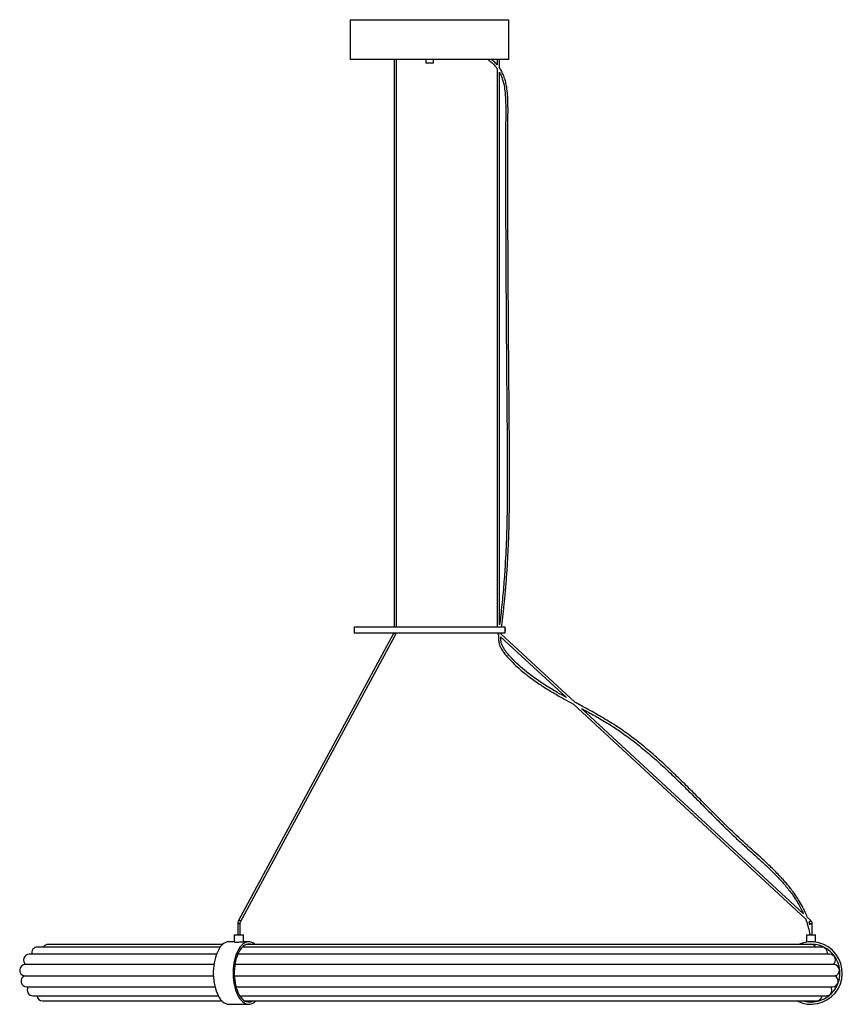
# Paper-space layout '_Izquierda' of a CAD drawing. Header units: inches. Extents: x -21.2 to 21.3, y -1.6 to 49.2.
import ezdxf

# ---------------------------------------------------------------- set-up
doc = ezdxf.new("R2010")
doc.units = ezdxf.units.IN
doc.header["$MEASUREMENT"] = 0

psp = doc.layouts.new('_Izquierda')

# ---------------------------------------------------------------- linework, layer by layer
at = {"color": 7, "linetype": 'Continuous', "lineweight": 25}
for p, q in [((-4.094, 49.218), (-4.094, 47.169)), ((-4.094, 49.218), (4.094, 49.218)), ((4.094, 47.169), (4.094, 49.218)), ((4.094, 47.169), (-4.094, 47.169)), ((-1.833, 47.169), (-1.833, 17.874)), ((-1.715, 17.874), (-1.715, 47.169)), ((-0.197, 47.169), (-0.197, 46.973)), ((0.197, 46.973), (-0.197, 46.973)), ((0.197, 46.973), (0.197, 47.169)), ((3.049, 47.12), (3.082, 47.169)), ((3.489, 47.169), (3.489, 46.888)), ((3.608, 46.735), (3.608, 47.169)), ((3.489, 46.698), (3.489, 17.874)), ((3.608, 17.974), (3.608, 46.509)), ((-3.898, 17.874), (-3.898, 17.559)), ((-3.898, 17.874), (3.898, 17.874)), ((3.898, 17.795), (3.898, 17.874)), ((-1.858, 17.521), (-9.863, 2.707)), ((-9.759, 2.65), (-1.754, 17.465)), ((-3.898, 17.559), (3.898, 17.559)), ((3.612, 17.493), (3.609, 17.49)), ((3.668, 17.36), (7.062, 14.22)), ((7.489, 13.985), (3.674, 17.516)), ((3.898, 17.789), (3.898, 17.644)), ((3.898, 17.559), (3.898, 17.639)), ((7.42, 13.888), (19.398, 2.806)), ((19.291, 3.065), (7.842, 13.659)), ((19.662, 2.722), (19.498, 2.874)), ((19.662, 2.722), (19.582, 2.635)), ((19.626, 2.481), (19.582, 2.636)), ((-9.902, 2.534), (-9.902, 1.969)), ((-9.783, 2.534), (-9.902, 2.534)), ((-9.783, 1.969), (-9.783, 2.534)), ((19.626, 2.534), (19.626, 2.492)), ((19.744, 2.534), (19.626, 2.534)), ((19.744, 1.969), (19.744, 2.534)), ((-10.079, 1.614), (-10.354, 1.614)), ((-10.079, 1.969), (-10.079, 1.61)), ((-10.079, 1.969), (-9.606, 1.969)), ((-9.331, 1.614), (-9.641, 1.614)), ((-9.606, 1.614), (-9.606, 1.969)), ((19.449, 1.969), (19.449, 1.597)), ((19.449, 1.969), (19.921, 1.969)), ((19.685, 1.969), (19.743, 1.978)), ((19.921, 1.597), (19.921, 1.969)), ((-10.803, 1.341), (-20.234, 1.341)), ((-10.68, 1.476), (-19.685, 1.476)), ((20.234, 1.341), (-9.663, 1.341)), ((19.685, 1.476), (-9.452, 1.476)), ((-11, 0.966), (-20.657, 0.966)), ((20.657, 0.966), (-9.902, 0.966)), ((-11.131, 0.438), (-20.858, 0.438)), ((20.858, 0.438), (-10.046, 0.438)), ((-20.908, -0.149), (-11.158, -0.149)), ((-10.075, -0.149), (20.908, -0.149)), ((-20.789, -0.714), (-11.078, -0.714)), ((-9.988, -0.714), (20.789, -0.714)), ((-20.468, -1.179), (-10.905, -1.179)), ((-19.968, -1.443), (-10.716, -1.443)), ((-9.791, -1.179), (20.468, -1.179)), ((-9.529, -1.443), (19.968, -1.443)), ((-10.354, -1.614), (-9.331, -1.614))]:
    psp.add_line(p, q, dxfattribs=at)
at = {"color": 7, "linetype": 'Continuous', "lineweight": 25, "flags": 128}
for points in [[(-1.754, 17.465), (-1.751, 17.476), (-1.755, 17.493), (-1.766, 17.509), (-1.784, 17.523), (-1.805, 17.533), (-1.826, 17.536), (-1.844, 17.533), (-1.856, 17.523), (-1.858, 17.521)], [(-9.759, 2.651), (-9.756, 2.662), (-9.76, 2.678), (-9.771, 2.695), (-9.789, 2.709), (-9.81, 2.719), (-9.831, 2.722), (-9.849, 2.719), (-9.861, 2.709), (-9.863, 2.707)], [(-10.354, 1.614), (-10.373, 1.614), (-10.448, 1.603), (-10.523, 1.578), (-10.596, 1.54), (-10.667, 1.488), (-10.735, 1.422), (-10.8, 1.345), (-10.861, 1.255), (-10.918, 1.155), (-10.97, 1.044), (-11.016, 0.924), (-11.056, 0.796), (-11.09, 0.661), (-11.118, 0.52), (-11.139, 0.375), (-11.153, 0.226), (-11.16, 0.076), (-11.16, -0.076), (-11.153, -0.226), (-11.139, -0.375), (-11.118, -0.52), (-11.09, -0.661), (-11.056, -0.796), (-11.016, -0.924), (-10.97, -1.044), (-10.918, -1.155), (-10.861, -1.255), (-10.8, -1.345), (-10.735, -1.422), (-10.667, -1.488), (-10.596, -1.54), (-10.523, -1.578), (-10.448, -1.603), (-10.373, -1.614), (-10.354, -1.614)], [(-10.354, 1.614), (-10.373, 1.614), (-10.448, 1.603), (-10.523, 1.578), (-10.596, 1.54), (-10.667, 1.488), (-10.735, 1.422), (-10.8, 1.345), (-10.861, 1.255), (-10.918, 1.155), (-10.97, 1.044), (-11.016, 0.924), (-11.056, 0.796), (-11.09, 0.661), (-11.118, 0.52), (-11.139, 0.375), (-11.153, 0.226), (-11.16, 0.076), (-11.16, -0.076), (-11.153, -0.226), (-11.139, -0.375), (-11.118, -0.52), (-11.09, -0.661), (-11.056, -0.796), (-11.016, -0.924), (-10.97, -1.044), (-10.918, -1.155), (-10.861, -1.255), (-10.8, -1.345), (-10.735, -1.422), (-10.667, -1.488), (-10.596, -1.54), (-10.523, -1.578), (-10.448, -1.603), (-10.373, -1.614), (-10.354, -1.614)], [(-9.005, 1.476), (-9.053, 1.515), (-9.125, 1.561), (-9.199, 1.592), (-9.274, 1.61), (-9.35, 1.614), (-9.425, 1.603), (-9.5, 1.578), (-9.573, 1.54), (-9.644, 1.488), (-9.713, 1.422), (-9.778, 1.345), (-9.839, 1.255), (-9.895, 1.155), (-9.947, 1.044), (-9.993, 0.924), (-10.033, 0.796), (-10.067, 0.661), (-10.095, 0.52), (-10.116, 0.375), (-10.13, 0.226), (-10.137, 0.076), (-10.137, -0.076), (-10.13, -0.226), (-10.116, -0.375), (-10.095, -0.52), (-10.067, -0.661), (-10.033, -0.796), (-9.993, -0.924), (-9.947, -1.044), (-9.895, -1.155), (-9.839, -1.255), (-9.778, -1.345), (-9.713, -1.422), (-9.644, -1.488), (-9.573, -1.54), (-9.5, -1.578), (-9.425, -1.603), (-9.35, -1.614), (-9.274, -1.61), (-9.199, -1.592), (-9.125, -1.561), (-9.053, -1.515), (-8.983, -1.457), (-8.968, -1.442)], [(-9.005, 1.476), (-9.053, 1.515), (-9.125, 1.561), (-9.199, 1.592), (-9.274, 1.61), (-9.35, 1.614), (-9.425, 1.603), (-9.5, 1.578), (-9.573, 1.54), (-9.644, 1.488), (-9.713, 1.422), (-9.778, 1.345), (-9.839, 1.255), (-9.895, 1.155), (-9.947, 1.044), (-9.993, 0.924), (-10.033, 0.796), (-10.067, 0.661), (-10.095, 0.52), (-10.116, 0.375), (-10.13, 0.226), (-10.137, 0.076), (-10.137, -0.076), (-10.13, -0.226), (-10.116, -0.375), (-10.095, -0.52), (-10.067, -0.661), (-10.033, -0.796), (-9.993, -0.924), (-9.947, -1.044), (-9.895, -1.155), (-9.839, -1.255), (-9.778, -1.345), (-9.713, -1.422), (-9.644, -1.488), (-9.573, -1.54), (-9.5, -1.578), (-9.425, -1.603), (-9.35, -1.614), (-9.274, -1.61), (-9.199, -1.592), (-9.125, -1.561), (-9.053, -1.515), (-8.983, -1.457), (-8.968, -1.442)], [(-9.21, 1.476), (-9.241, 1.485), (-9.313, 1.496), (-9.385, 1.492), (-9.457, 1.475), (-9.528, 1.444), (-9.596, 1.399), (-9.663, 1.341), (-9.726, 1.271), (-9.785, 1.189), (-9.841, 1.096), (-9.891, 0.992), (-9.936, 0.879), (-9.976, 0.758), (-10.009, 0.63), (-10.037, 0.497), (-10.057, 0.358), (-10.071, 0.216), (-10.078, 0.072), (-10.078, -0.072), (-10.071, -0.216), (-10.057, -0.358), (-10.037, -0.497), (-10.009, -0.63), (-9.976, -0.758), (-9.936, -0.879), (-9.891, -0.992), (-9.841, -1.096), (-9.785, -1.189), (-9.726, -1.271), (-9.663, -1.341), (-9.596, -1.399), (-9.528, -1.444), (-9.457, -1.475), (-9.385, -1.492), (-9.313, -1.496), (-9.241, -1.485), (-9.17, -1.461), (-9.132, -1.442)], [(-9.21, 1.476), (-9.241, 1.485), (-9.313, 1.496), (-9.385, 1.492), (-9.457, 1.475), (-9.528, 1.444), (-9.596, 1.399), (-9.663, 1.341), (-9.726, 1.271), (-9.785, 1.189), (-9.841, 1.096), (-9.891, 0.992), (-9.936, 0.879), (-9.976, 0.758), (-10.009, 0.63), (-10.037, 0.497), (-10.057, 0.358), (-10.071, 0.216), (-10.078, 0.072), (-10.078, -0.072), (-10.071, -0.216), (-10.057, -0.358), (-10.037, -0.497), (-10.009, -0.63), (-9.976, -0.758), (-9.936, -0.879), (-9.891, -0.992), (-9.841, -1.096), (-9.785, -1.189), (-9.726, -1.271), (-9.663, -1.341), (-9.596, -1.399), (-9.528, -1.444), (-9.457, -1.475), (-9.385, -1.492), (-9.313, -1.496), (-9.241, -1.485), (-9.17, -1.461), (-9.132, -1.442)]]:
    psp.add_lwpolyline(points, dxfattribs=at)
at = {"color": 7, "linetype": 'Continuous', "lineweight": 25}
for centre, radius, start, end in [((3.745, 17.637), 0.256, 197.7514, 227.2222), ((19.488, 2.534), 0.138, 0, 47.2222), ((19.488, 2.534), 0.256, 0, 47.2222), ((19.685, 0), 1.614, 243.3001, 113.8462), ((-20.234, 1.046), 0.295, 90, 195.6384), ((-19.685, 1.181), 0.295, 90, 147.1921), ((19.685, 0), 1.496, 254.5582, 99.3048), ((19.685, 1.181), 0.295, 32.8079, 90), ((20.234, 1.046), 0.295, 344.3616, 90), ((-20.657, 0.671), 0.295, 90, 232.4195), ((20.657, 0.671), 0.295, 307.5805, 90), ((-20.858, 0.142), 0.295, 90, 260.1118), ((20.858, 0.142), 0.295, 279.8882, 90), ((-20.789, -0.419), 0.295, 113.7343, 270), ((20.789, -0.419), 0.295, 270, 66.2657), ((-20.468, -0.884), 0.295, 144.8567, 270), ((20.468, -0.884), 0.295, 270, 35.1433), ((-19.968, -1.153), 0.289, 185.1365, 270), ((19.968, -1.153), 0.289, 270, 354.8635)]:
    psp.add_arc(centre, radius, start, end, dxfattribs=at)
for points, knots in [([(3.049, 47.12), (3.109, 47.077), (3.224, 46.994), (3.371, 46.851), (3.451, 46.747), (3.489, 46.697)], [0, 0, 0, 0, 0.359441, 0.691608, 1, 1, 1, 1]), ([(3.489, 46.888), (3.436, 46.947), (3.341, 47.051), (3.228, 47.134), (3.179, 47.169)], [0, 0, 0, 0, 0.567705, 1, 1, 1, 1]), ([(3.713, 17.874), (3.724, 17.956), (3.748, 18.137), (3.782, 18.415), (3.816, 18.708), (3.848, 18.999), (3.894, 19.453), (3.949, 20.07), (4.021, 21.058), (4.081, 22.251), (4.119, 23.653), (4.132, 25.055), (4.128, 26.458), (4.106, 29.228), (4.068, 33.617), (4.044, 37.747), (4.04, 40.25), (4.039, 40.876), (4.039, 41.5), (4.04, 42.115), (4.041, 42.589), (4.042, 42.923), (4.042, 43.124), (4.043, 43.324), (4.043, 43.535), (4.044, 43.77), (4.045, 44.043), (4.047, 44.341), (4.048, 44.659), (4.044, 44.995), (4.027, 45.355), (3.99, 45.69), (3.931, 45.992), (3.855, 46.256), (3.752, 46.494), (3.667, 46.653), (3.615, 46.722), (3.608, 46.732)], [0, 0, 0, 0, 0.008575, 0.018868, 0.029059, 0.039149, 0.049155, 0.076409, 0.103306, 0.151732, 0.200167, 0.24861, 0.297055, 0.345486, 0.535675, 0.751811, 0.773428, 0.795043, 0.816659, 0.838121, 0.858679, 0.865775, 0.87274, 0.879572, 0.886469, 0.894539, 0.903966, 0.914772, 0.925374, 0.936988, 0.949493, 0.962739, 0.971919, 0.981365, 0.991116, 0.998702, 1, 1, 1, 1]), ([(3.608, 46.505), (3.637, 46.448), (3.702, 46.323), (3.772, 46.121), (3.84, 45.861), (3.889, 45.559), (3.916, 45.227), (3.927, 44.922), (3.929, 44.65), (3.929, 44.406), (3.926, 43.903), (3.923, 42.852), (3.92, 40.759), (3.928, 37.022), (3.954, 33.404), (3.978, 30.394), (3.991, 28.868), (4.003, 27.342), (4.013, 25.816), (4.01, 24.29), (3.981, 22.764), (3.923, 21.399), (3.843, 20.194), (3.748, 19.142), (3.664, 18.403), (3.612, 18.012), (3.608, 17.975)], [0, 0, 0, 0, 0.006787, 0.014711, 0.022398, 0.034958, 0.046681, 0.057389, 0.066934, 0.075223, 0.082984, 0.1197, 0.185486, 0.302616, 0.511752, 0.565101, 0.618452, 0.671814, 0.725198, 0.778583, 0.831961, 0.885332, 0.921891, 0.95867, 0.996067, 1, 1, 1, 1]), ([(3.898, 17.639), (3.898, 17.639), (3.898, 17.637), (3.897, 17.645), (3.897, 17.66), (3.897, 17.682), (3.897, 17.708), (3.897, 17.735), (3.897, 17.76), (3.897, 17.78), (3.898, 17.793), (3.898, 17.794), (3.898, 17.795)], [0, 0, 0, 0, 0.0370479, 0.1444033, 0.2517669, 0.3591496, 0.4665326, 0.5738965, 0.6812519, 0.7886224, 0.8960083, 1, 1, 1, 1]), ([(-1.844, 17.559), (-1.845, 17.552), (-1.849, 17.537), (-1.855, 17.527), (-1.858, 17.521)], [0, 0, 0, 0, 0.438654, 1, 1, 1, 1]), ([(-1.754, 17.465), (-1.75, 17.472), (-1.739, 17.495), (-1.728, 17.527), (-1.724, 17.552), (-1.723, 17.559)], [0, 0, 0, 0, 0.282024, 0.804245, 1, 1, 1, 1]), ([(3.556, 17.472), (3.553, 17.407), (3.547, 17.276), (3.57, 17.079), (3.626, 16.888), (3.716, 16.71), (3.866, 16.489), (4.086, 16.238), (4.363, 15.952), (4.655, 15.683), (5.009, 15.389), (5.429, 15.076), (5.92, 14.75), (6.422, 14.445), (6.923, 14.16), (7.258, 13.977), (7.42, 13.889)], [0, 0, 0, 0, 0.035528, 0.071711, 0.107746, 0.143803, 0.180248, 0.253492, 0.326055, 0.398224, 0.47021, 0.577514, 0.684677, 0.791765, 0.899008, 1, 1, 1, 1]), ([(7.058, 14.224), (6.901, 14.311), (6.542, 14.511), (5.992, 14.843), (5.462, 15.196), (4.998, 15.547), (4.595, 15.891), (4.296, 16.187), (4.087, 16.417), (3.959, 16.569), (3.846, 16.725), (3.755, 16.889), (3.695, 17.064), (3.669, 17.221), (3.672, 17.319), (3.673, 17.355)], [0, 0, 0, 0, 0.113258, 0.258688, 0.4039, 0.514205, 0.625087, 0.736889, 0.77903, 0.820759, 0.861341, 0.900452, 0.938411, 0.97712, 1, 1, 1, 1]), ([(3.674, 17.515), (3.674, 17.519), (3.674, 17.534), (3.677, 17.549), (3.678, 17.559)], [0, 0, 0, 0, 0.285324, 1, 1, 1, 1]), ([(19.495, 2.876), (19.488, 2.896), (19.449, 3.006), (19.363, 3.195), (19.223, 3.478), (19.055, 3.767), (18.864, 4.055), (18.683, 4.301), (18.516, 4.51), (18.359, 4.696), (18.203, 4.871), (17.946, 5.146), (17.573, 5.517), (16.948, 6.098), (16.173, 6.785), (15.372, 7.549), (14.664, 8.255), (14.035, 8.891), (13.405, 9.527), (12.769, 10.157), (12.122, 10.773), (11.456, 11.369), (10.773, 11.935), (10.068, 12.464), (9.337, 12.95), (8.576, 13.394), (7.955, 13.731), (7.592, 13.929), (7.488, 13.987)], [0, 0, 0, 0, 0.0038231, 0.0212708, 0.0375866, 0.0610251, 0.081952, 0.1004122, 0.1164073, 0.1305079, 0.1446195, 0.1588931, 0.1989725, 0.2400786, 0.3137253, 0.3868782, 0.4410589, 0.4952201, 0.5493813, 0.6035163, 0.657623, 0.7116662, 0.7656709, 0.8185794, 0.8716485, 0.924933, 0.9783918, 1, 1, 1, 1]), ([(7.842, 13.659), (7.884, 13.636), (8.129, 13.502), (8.576, 13.256), (9.173, 12.908), (9.753, 12.535), (10.368, 12.096), (11.016, 11.587), (11.693, 11.003), (12.35, 10.396), (12.992, 9.773), (13.624, 9.139), (14.254, 8.501), (14.822, 7.929), (15.334, 7.425), (15.789, 6.989), (16.253, 6.56), (16.717, 6.143), (17.075, 5.818), (17.324, 5.586), (17.471, 5.446), (17.614, 5.308), (17.756, 5.167), (17.906, 5.014), (18.074, 4.836), (18.254, 4.637), (18.441, 4.416), (18.63, 4.177), (18.824, 3.906), (19.004, 3.624), (19.162, 3.342), (19.248, 3.157), (19.29, 3.066)], [0, 0, 0, 0, 0.009135, 0.053259, 0.097246, 0.141021, 0.184704, 0.241468, 0.298263, 0.355154, 0.41208, 0.469047, 0.526024, 0.583036, 0.622978, 0.663018, 0.703252, 0.743509, 0.782205, 0.795451, 0.808388, 0.821014, 0.833328, 0.846477, 0.862055, 0.880029, 0.897684, 0.917105, 0.93828, 0.961229, 0.980913, 1, 1, 1, 1]), ([(-9.863, 2.707), (-9.867, 2.699), (-9.878, 2.676), (-9.891, 2.633), (-9.9, 2.583), (-9.901, 2.549), (-9.902, 2.534)], [0, 0, 0, 0, 0.163148, 0.465246, 0.763714, 1, 1, 1, 1]), ([(-9.783, 2.534), (-9.783, 2.541), (-9.783, 2.563), (-9.778, 2.597), (-9.769, 2.63), (-9.762, 2.644), (-9.759, 2.65)], [0, 0, 0, 0, 0.161296, 0.474148, 0.782178, 1, 1, 1, 1]), ([(19.393, 2.81), (19.406, 2.778), (19.466, 2.63), (19.549, 2.349), (19.599, 2.097), (19.625, 1.968)], [0, 0, 0, 0, 0.11813, 0.547789, 1, 1, 1, 1]), ([(-10.076, 1.61), (-10.076, 1.609), (-10.079, 1.607), (-10.055, 1.602), (-10.013, 1.597), (-9.976, 1.597), (-9.961, 1.597)], [0, 0, 0, 0, 0.132237, 0.453819, 0.776957, 1, 1, 1, 1]), ([(-9.961, 1.597), (-9.936, 1.597), (-9.888, 1.598), (-9.807, 1.603), (-9.731, 1.609), (-9.672, 1.614), (-9.649, 1.614), (-9.641, 1.614)], [0, 0, 0, 0, 0.21327, 0.426484, 0.641139, 0.856756, 1, 1, 1, 1])]:
    psp.add_open_spline(points, degree=3, knots=knots, dxfattribs=at)

doc.saveas('drawing.dxf')
